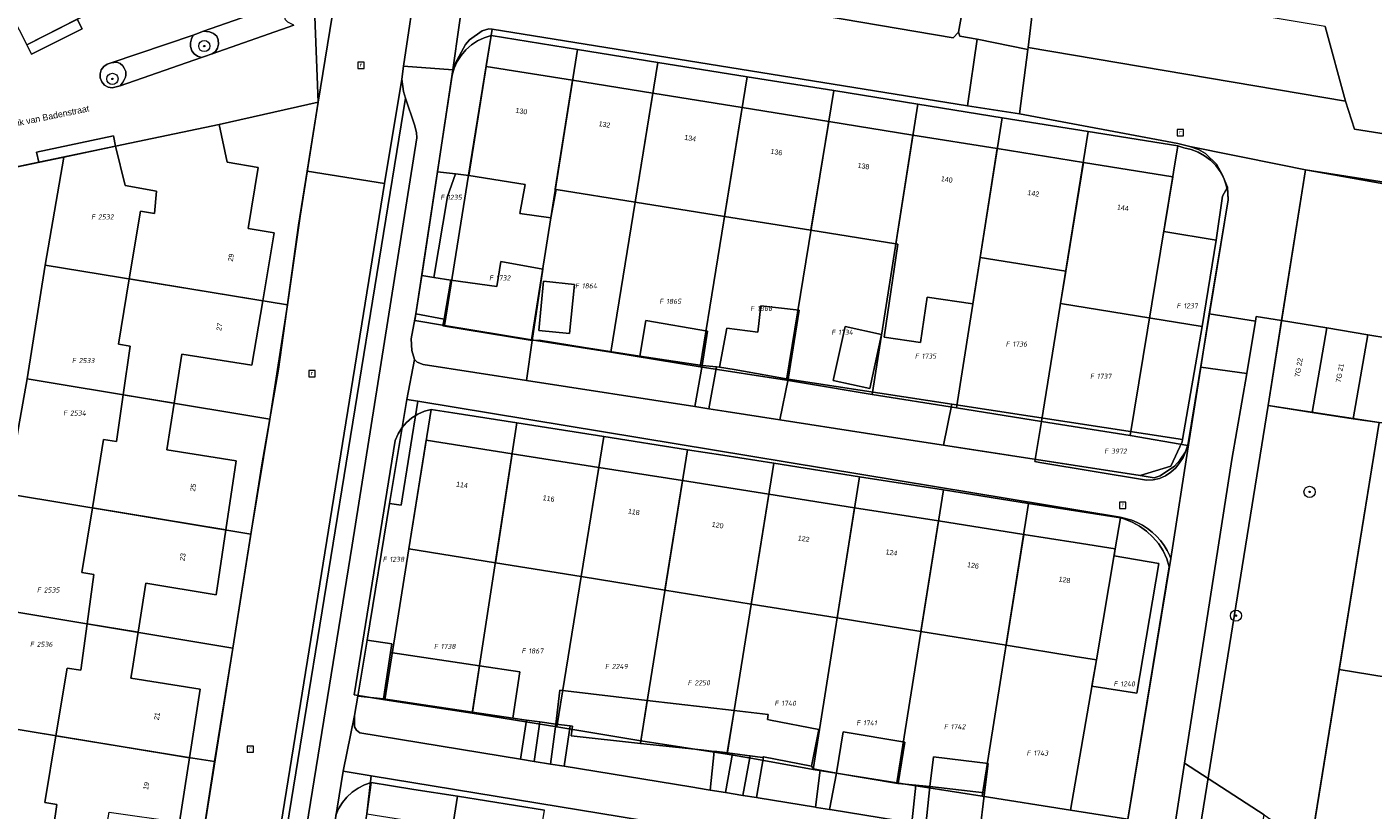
# Model space of a CAD drawing. Header units: metres. Extents: x 207466 to 209466, y 475780 to 477780.
# Tile 32 of 189: x 207925 to 208021, y 476412 to 476468. Entities that reach past the tile are written whole.
import ezdxf
from ezdxf.enums import TextEntityAlignment as Align

# ---------------------------------------------------------------- set-up
doc = ezdxf.new("R2010")
doc.units = ezdxf.units.M
doc.linetypes.add('IE-TERREINAFSCHEIDING-KUNSTMATIG', pattern=[0])
doc.layers.get('0').update_dxf_attribs({"color": 253, "linetype": 'CONTINUOUS'})
for name, color, linetype, lineweight, true_color in [('B-RO-GR-BEPLANTING_CULTUUR_BODEMBEDEKKER-GV', 7, 'CONTINUOUS', 0, 0x6d8a47), ('B-RO-GR-BEPLANTING_CULTUUR_HEESTERS-GV', 7, 'CONTINUOUS', 0, 0x6d8a47), ('B-RO-GR-BOOM-S', 7, 'CONTINUOUS', 0, 0x6d8a47), ('B-RO-GR-GROENVOORZIENING-GV', 7, 'CONTINUOUS', 0, 0x6d8a47), ('B-RO-OG-BEBOUWING-GV', 7, 'CONTINUOUS', 0, 0xa50000)]:
    doc.layers.add(name, color=color, linetype=linetype, lineweight=lineweight, true_color=true_color)
for name, color, linetype, lineweight in [('B-RO-IE-TERREINAFSCHEIDING_KUNSTMATIG_HEKWERK-G', 253, 'IE-TERREINAFSCHEIDING-KUNSTMATIG', 0), ('B-RO-OG-BEBOUWING-T18', 7, 'CONTINUOUS', 0), ('B-RO-OG-TERREIN_CULTUURSCHEIDING-GV', 253, 'CONTINUOUS', 0), ('B-RO-OG-TERREIN_ERF-GV', 253, 'CONTINUOUS', 0), ('B-RO-OG-TOPOGRAFIE-T18', 7, 'CONTINUOUS', 0), ('B-RO-RI-GWA_RIOOLPUT-S', 253, 'CONTINUOUS', 0), ('B-RO-VH-ONVERHARD-GV', 253, 'CONTINUOUS', 0), ('B-RO-VH-VERHARDING_BETONSTRAATSTEEN-GV', 253, 'CONTINUOUS', 0), ('B-RO-VH-VERHARDING_TEGEL-GV', 253, 'CONTINUOUS', 0), ('B-WE-KG-GRENS_PERCEEL-GV', 150, 'CONTINUOUS', 18), ('B-WE-KG-GRENS_PERCEEL-S', 150, 'CONTINUOUS', 25)]:
    doc.layers.add(name, color=color, linetype=linetype, lineweight=lineweight)
doc.styles.add('NLCS-ISO', font='NLCS-ISO.ttf')
doc.styles.add('NLCS-ISO-M200-T18', font='NLCS-ISO.ttf', dxfattribs={"height": 1.8})

# ---------------------------------------------------------------- blocks, each defined once
blk = doc.blocks.new('SRI-PUT_INSPECTIEPUT_RIOOLPUT-SO1')
at = {"color": 0, "linetype": 'ByBlock', "lineweight": -2, "flags": 128}
blk.add_lwpolyline([(-1.125, -1.125), (1.125, -1.125), (1.125, 1.125), (-1.125, 1.125), (-1.125, -1.125)], dxfattribs=at)
at = {"color": 0, "linetype": 'ByBlock', "lineweight": -2, "insert": (0, 0.2828), "char_height": 1.5, "attachment_point": 5, "line_spacing_factor": 0.8, "style": 'NLCS-ISO'}
blk.add_mtext('{\\C0;r}', dxfattribs=at)
blk = doc.blocks.new('SGR-BOOM_01-SO1')
at = {"linetype": 'Continuous'}
h = blk.add_hatch(color=0, dxfattribs=at)
edge = h.paths.add_edge_path()
edge.add_arc((0, 0), 0.25, 0, 360)
at = {"color": 0, "linetype": 'ByBlock', "lineweight": -2}
for radius in [2, 0.25]:
    blk.add_circle((0, 0), radius, dxfattribs=at)
blk = doc.blocks.new('SKG-PERCEELNUMMER-SO')
at = {"style": 'NLCS-ISO', "oblique": 10, "flags": 1}
blk.add_attdef('GEMEENTECODE', text='', height=1.8, dxfattribs=at).set_placement((0, 2.55), align=Align.MIDDLE_CENTER)
at = {"style": 'NLCS-ISO', "oblique": 10}
blk.add_attdef('SECTIE', text='', height=1.8, dxfattribs=at).set_placement((-0.5, 0), align=Align.MIDDLE_RIGHT)
blk.add_attdef('PERCEELNUMMER', text='', height=1.8, dxfattribs=at).set_placement((0.5, 0), align=Align.MIDDLE_LEFT)

msp = doc.modelspace()

# ---------------------------------------------------------------- linework, layer by layer
at = {"layer": 'B-RO-GR-BEPLANTING_CULTUUR_BODEMBEDEKKER-GV', "flags": 128}
for points in [[(207937.613, 476465.963), (207937.816, 476466.033), (207938.374, 476466.22), (207938.608, 476466.385), (207938.757, 476466.635), (207938.826, 476466.909), (207938.804, 476467.241), (207938.691, 476467.481), (207938.463, 476467.676), (207938.167, 476467.803), (207937.738, 476467.857), (207937.194, 476467.635), (207937.013, 476467.574), (207936.885, 476467.293), (207936.816, 476467.007), (207936.815, 476466.756), (207936.906, 476466.447), (207937.076, 476466.218), (207937.316, 476466.057), (207937.613, 476465.963)], [(207931.789, 476463.954), (207931.952, 476464.167), (207932.055, 476464.315), (207932.17, 476464.554), (207932.205, 476464.703), (207932.206, 476464.965), (207932.092, 476465.217), (207931.99, 476465.377), (207931.796, 476465.538), (207931.568, 476465.641), (207931.152, 476465.591), (207930.867, 476465.503), (207930.621, 476465.331), (207930.444, 476465.089), (207930.357, 476464.808), (207930.368, 476464.511), (207930.476, 476464.229), (207930.67, 476464.003), (207930.928, 476463.854), (207931.221, 476463.792), (207931.789, 476463.954)], [(207955.753, 476457.658), (207954.465, 476457.805), (207953.337, 476450.408), (207954.191, 476450.272), (207955.182, 476456.044), (207955.753, 476457.658)], [(207951.039, 476434.134), (207951.865, 476434.026), (207953.065, 476441.427), (207952.258, 476441.56), (207951.039, 476434.134)], [(207960.822, 476418.678), (207959.846, 476418.818), (207956.955, 476419.248), (207950.61, 476420.191), (207948.773, 476420.375), (207948.53, 476419), (207948.535, 476418.188), (207948.669, 476417.953), (207948.906, 476417.759), (207960.384, 476415.887), (207960.822, 476418.678)], [(207962.898, 476418.38), (207961.77, 476418.542), (207961.362, 476415.728), (207962.519, 476415.539), (207962.898, 476418.38)], [(207963.514, 476415.377), (207972.553, 476413.903), (207973.791, 476413.701), (207973.92, 476413.68), (207974.216, 476416.442), (207973.293, 476416.542), (207968.946, 476417.015), (207964.01, 476417.553), (207964.091, 476418.24), (207963.926, 476418.259), (207963.514, 476415.377)], [(207975.028, 476413.5), (207976.265, 476413.298), (207976.776, 476416.131), (207976.576, 476416.157), (207975.53, 476416.291), (207975.028, 476413.5)], [(207977.231, 476413.141), (207977.364, 476413.119), (207981.447, 476412.454), (207981.793, 476415.103), (207981.3, 476415.188), (207981.171, 476415.388), (207977.73, 476416.059), (207977.231, 476413.141)], [(207949.409, 476411.987), (207949.724, 476414.687), (207947.718, 476415.029), (207944.824, 476397.148), (207946.611, 476396.898), (207947.184, 476401.065), (207947.756, 476404.301), (207948.179, 476404.309), (207949.409, 476411.987)], [(207982.457, 476412.289), (207982.634, 476412.26), (207988.331, 476411.331), (207988.609, 476414.038), (207987.347, 476414.16), (207987.345, 476414.147), (207982.945, 476414.879), (207982.457, 476412.289)]]:
    msp.add_lwpolyline(points, dxfattribs=at)
at = {"layer": 'B-RO-GR-BEPLANTING_CULTUUR_HEESTERS-GV', "flags": 128}
for points in [[(207955.753, 476457.658), (207956.688, 476457.551), (207957.93, 476465.33), (207958.369, 476467.982), (207958.116, 476468.023), (207957.655, 476467.883), (207956.745, 476467.219), (207956.467, 476466.891), (207955.728, 476465.531), (207955.562, 476465.078), (207954.465, 476457.805), (207955.753, 476457.658)], [(207952.806, 476444.406), (207953.002, 476444.219), (207953.429, 476444.055), (207960.816, 476442.911), (207961.23, 476445.766), (207954.847, 476446.813), (207954.928, 476447.287), (207952.919, 476447.664), (207952.566, 476445.883), (207952.613, 476445.047), (207952.806, 476444.406)], [(208021.699, 476439.904), (208019.855, 476440.188), (208016.929, 476440.639), (208013.771, 476441.125), (208014.739, 476447.203), (208012.924, 476447.492), (208012.871, 476447.156), (208012.258, 476443.406), (208011.175, 476437.281), (208007.806, 476415.589), (208013.491, 476411.922), (208016.806, 476409.613), (208018.852, 476422.281), (208021.699, 476439.904)]]:
    msp.add_lwpolyline(points, dxfattribs=at)
at = {"layer": 'B-RO-GR-GROENVOORZIENING-GV', "flags": 128}
for points in [[(207928.731, 476468.695), (207925.13, 476466.877), (207925.468, 476466.207), (207929.069, 476468.025), (207928.731, 476468.695)], [(207931.462, 476459.641), (207931.308, 476460.375), (207925.822, 476459.222), (207925.977, 476458.488), (207931.462, 476459.641)]]:
    msp.add_lwpolyline(points, dxfattribs=at)
at = {"layer": 'B-RO-IE-TERREINAFSCHEIDING_KUNSTMATIG_HEKWERK-G', "flags": 128}
for points in [[(207955.753, 476457.658), (207955.182, 476456.044), (207954.191, 476450.272)], [(207985.024, 476439.163), (208004.634, 476436.126), (208006.825, 476436.791), (208007.637, 476438.545), (208007.666, 476438.714)], [(207951.039, 476434.134), (207949.435, 476424.368)]]:
    msp.add_lwpolyline(points, dxfattribs=at)
at = {"layer": 'B-RO-OG-BEBOUWING-GV', "flags": 128}
for points in [[(207964.098, 476464.34), (207957.93, 476465.33), (207956.688, 476457.551), (207960.72, 476456.905), (207960.328, 476454.828), (207962.554, 476454.523), (207962.928, 476456.551), (207962.867, 476456.561), (207964.098, 476464.34)], [(207969.836, 476463.419), (207964.098, 476464.34), (207962.867, 476456.561), (207962.928, 476456.551), (207968.578, 476455.646), (207969.836, 476463.419)], [(207976.226, 476462.393), (207969.836, 476463.419), (207968.578, 476455.646), (207974.958, 476454.624), (207976.226, 476462.393)], [(207982.398, 476461.402), (207976.226, 476462.393), (207974.958, 476454.624), (207981.131, 476453.636), (207982.398, 476461.402)], [(207938.872, 476461.18), (207931.462, 476459.641), (207932.156, 476456.828), (207934.394, 476456.422), (207934.247, 476454.836), (207933.235, 476455), (207932.445, 476450.165), (207941.978, 476448.597), (207942.793, 476453.454), (207940.927, 476453.756), (207941.659, 476458.115), (207939.43, 476458.489), (207938.872, 476461.18)], [(207988.414, 476460.436), (207982.398, 476461.402), (207981.131, 476453.636), (207987.187, 476452.666), (207988.414, 476460.436)], [(207994.438, 476459.469), (207988.414, 476460.436), (207987.187, 476452.666), (207987.331, 476452.643), (207986.347, 476446.008), (207988.95, 476445.617), (207989.417, 476448.852), (207992.696, 476448.382), (207993.217, 476451.7), (207994.438, 476459.469)], [(208000.582, 476458.482), (207994.438, 476459.469), (207993.217, 476451.7), (207999.326, 476450.722), (208000.582, 476458.482)], [(208010.076, 476452.941), (208006.336, 476453.552), (208006.973, 476457.456), (208000.582, 476458.482), (207999.326, 476450.722), (207998.952, 476448.414), (208009.068, 476446.763), (208010.076, 476452.941)], [(207955.406, 476450.078), (207954.928, 476447.287), (207954.847, 476446.813), (207961.23, 476445.766), (207961.97, 476450.867), (207958.987, 476451.398), (207958.695, 476449.625), (207955.406, 476450.078)], [(207941.978, 476448.597), (207932.445, 476450.165), (207931.684, 476445.508), (207932.515, 476445.376), (207932.017, 476441.894), (207935.643, 476441.291), (207936.197, 476444.793), (207941.207, 476444), (207941.978, 476448.597)], [(207963.882, 476446.275), (207964.231, 476449.775), (207962.039, 476449.994), (207961.69, 476446.494), (207963.882, 476446.275)], [(207974.595, 476443.875), (207975.646, 476443.687), (207979.495, 476443), (207980.278, 476447.922), (207977.549, 476448.234), (207977.341, 476446.367), (207975.117, 476446.641), (207974.595, 476443.875)], [(207968.914, 476444.648), (207973.364, 476443.984), (207973.734, 476446.445), (207969.325, 476447.188), (207968.914, 476444.648)], [(208017.974, 476446.663), (208014.739, 476447.203), (208013.771, 476441.125), (208016.929, 476440.639), (208017.974, 476446.663)], [(207982.72, 476442.921), (207985.326, 476442.351), (207986.169, 476446.206), (207983.563, 476446.776), (207982.72, 476442.921)], [(208020.894, 476446.176), (208017.974, 476446.663), (208016.929, 476440.639), (208019.855, 476440.188), (208020.894, 476446.176)], [(208023.813, 476445.689), (208020.894, 476446.176), (208019.855, 476440.188), (208021.699, 476439.904), (208022.803, 476439.864), (208023.813, 476445.689)], [(207935.119, 476437.976), (207935.643, 476441.291), (207932.017, 476441.894), (207931.54, 476438.552), (207930.598, 476438.703), (207929.811, 476433.82), (207939.334, 476432.251), (207940.072, 476437.18), (207935.119, 476437.976)], [(208030.506, 476430.485), (208031.248, 476435.075), (208031.647, 476437.544), (208031.787, 476438.413), (208031.669, 476438.432), (208028.648, 476438.92), (208025.726, 476439.392), (208022.803, 476439.864), (208021.699, 476439.904), (208018.852, 476422.281), (208028.919, 476420.654), (208029.388, 476423.56), (208030.131, 476428.162), (208030.506, 476430.485)], [(207959.79, 476437.684), (207953.655, 476438.651), (207952.399, 476430.902), (207958.593, 476429.902), (207959.79, 476437.684)], [(207965.986, 476436.708), (207959.79, 476437.684), (207958.593, 476429.902), (207964.723, 476428.913), (207965.986, 476436.708)], [(207971.959, 476435.767), (207965.986, 476436.708), (207964.723, 476428.913), (207970.703, 476427.947), (207971.959, 476435.767)], [(207978.122, 476434.796), (207971.959, 476435.767), (207970.703, 476427.947), (207976.86, 476426.953), (207978.122, 476434.796)], [(207984.246, 476433.83), (207978.122, 476434.796), (207976.86, 476426.953), (207982.998, 476425.963), (207984.246, 476433.83)], [(207939.334, 476432.251), (207929.811, 476433.82), (207929.067, 476429.203), (207929.916, 476429.062), (207929.434, 476425.551), (207933.079, 476424.944), (207933.628, 476428.443), (207938.639, 476427.609), (207939.334, 476432.251)], [(207990.24, 476432.886), (207984.246, 476433.83), (207982.998, 476425.963), (207988.984, 476424.996), (207990.24, 476432.886)], [(207996.324, 476431.927), (207990.24, 476432.886), (207988.984, 476424.996), (207995.068, 476424.014), (207996.324, 476431.927)], [(208002.772, 476430.388), (208002.857, 476430.891), (208000, 476431.348), (207996.324, 476431.927), (207995.068, 476424.014), (208000, 476423.218), (208001.513, 476422.977), (208001.194, 476421.096), (208004.412, 476420.598), (208005.982, 476429.843), (208002.772, 476430.388)], [(207932.561, 476421.664), (207932.649, 476422.203), (207933.079, 476424.944), (207929.434, 476425.551), (207928.978, 476422.236), (207928.009, 476422.391), (207927.204, 476417.558), (207931.734, 476416.808), (207936.745, 476415.987), (207937.498, 476420.875), (207932.561, 476421.664)], [(207957.463, 476422.548), (207951.101, 476423.494), (207950.61, 476420.191), (207956.955, 476419.248), (207957.463, 476422.548)], [(207957.463, 476422.548), (207956.955, 476419.248), (207959.846, 476418.818), (207960.337, 476422.121), (207957.463, 476422.548)], [(208027.662, 476412.874), (208028.363, 476417.216), (208028.919, 476420.654), (208018.852, 476422.281), (208016.806, 476409.613), (208016.005, 476404.657), (208026.072, 476403.031), (208026.545, 476405.96), (208027.26, 476410.39), (208027.662, 476412.874)], [(207969.438, 476420.08), (207963.185, 476420.815), (207962.898, 476418.38), (207963.926, 476418.259), (207964.091, 476418.24), (207964.01, 476417.553), (207968.946, 476417.015), (207969.438, 476420.08)], [(207973.293, 476416.542), (207974.216, 476416.442), (207974.401, 476416.422), (207975.009, 476416.356), (207975.152, 476416.34), (207975.636, 476419.351), (207969.438, 476420.08), (207968.946, 476417.015), (207973.293, 476416.542)], [(207975.152, 476416.34), (207975.53, 476416.291), (207976.576, 476416.157), (207976.776, 476416.131), (207977.677, 476416.016), (207977.73, 476416.059), (207981.171, 476415.388), (207981.68, 476417.996), (207978.239, 476418.667), (207978.034, 476418.707), (207978.076, 476419.064), (207975.636, 476419.351), (207975.152, 476416.34)], [(207936.745, 476415.987), (207931.734, 476416.808), (207927.204, 476417.558), (207926.409, 476412.781), (207927.274, 476412.655), (207926.799, 476409.367), (207930.428, 476408.875), (207931.015, 476412.112), (207936.036, 476411.383), (207936.745, 476415.987)], [(207983.437, 476417.836), (207982.949, 476414.905), (207982.945, 476414.879), (207987.345, 476414.147), (207987.347, 476414.16), (207987.837, 476417.103), (207983.437, 476417.836)], [(207993.774, 476415.582), (207992.026, 476415.79), (207989.869, 476416.047), (207989.618, 476413.941), (207993.524, 476413.476), (207993.774, 476415.582)]]:
    msp.add_lwpolyline(points, dxfattribs=at)
at = {"layer": 'B-RO-OG-TERREIN_CULTUURSCHEIDING-GV', "flags": 128}
for points in [[(207992.43, 476471.992), (207991.669, 476467.766), (207991.755, 476467.484), (207993.006, 476467.281), (207996.613, 476466.547), (207996.63, 476466.682), (207997.176, 476471.109)], [(208017.861, 476468.172), (208019.31, 476462.857), (208019.95, 476460.852), (208031.554, 476459.031)], [(208013.491, 476411.922), (208007.806, 476415.589), (208005.44, 476400.359), (208004.823, 476396.586), (208004.022, 476391.227), (208000.063, 476366.766), (207999.248, 476361.969), (208005.332, 476363.365), (208013.491, 476411.922)], [(207989.33, 476411.168), (207993.176, 476410.541), (207993.524, 476413.476), (207989.618, 476413.941), (207989.33, 476411.168)]]:
    msp.add_lwpolyline(points, dxfattribs=at)
at = {"layer": 'B-RO-OG-TERREIN_ERF-GV', "flags": 128}
for points in [[(207925.13, 476466.877), (207928.731, 476468.695)], [(207996.022, 476461.938), (207992.313, 476462.523), (207958.369, 476467.982), (207957.93, 476465.33), (207964.098, 476464.34), (207969.836, 476463.419), (207976.226, 476462.393), (207982.398, 476461.402), (207988.414, 476460.436), (207994.438, 476459.469), (208000.582, 476458.482), (208006.973, 476457.456), (208006.336, 476453.552), (208010.076, 476452.941), (208010.523, 476456.065), (208010.869, 476456.703), (208010.528, 476457.563), (208010.083, 476458.344), (208009.296, 476459.117), (208008.806, 476459.406), (208008.176, 476459.625), (208007.33, 476459.82), (207996.022, 476461.938)], [(207945.139, 476457.852), (207945.932, 476462.789), (207938.872, 476461.18), (207939.43, 476458.489), (207941.659, 476458.115), (207940.927, 476453.756), (207942.793, 476453.454), (207941.978, 476448.597), (207941.207, 476444), (207936.197, 476444.793), (207935.643, 476441.291), (207935.119, 476437.976), (207940.072, 476437.18), (207939.334, 476432.251), (207938.639, 476427.609), (207933.628, 476428.443), (207933.079, 476424.944), (207932.649, 476422.203), (207932.561, 476421.664), (207937.498, 476420.875), (207936.745, 476415.987), (207936.036, 476411.383)], [(207919.763, 476410.358), (207926.799, 476409.367), (207927.274, 476412.655), (207926.409, 476412.781), (207927.204, 476417.558), (207928.009, 476422.391), (207928.978, 476422.236), (207929.434, 476425.551), (207929.916, 476429.062), (207929.067, 476429.203), (207929.811, 476433.82), (207930.598, 476438.703), (207931.54, 476438.552), (207932.017, 476441.894), (207932.515, 476445.376), (207931.684, 476445.508), (207932.445, 476450.165), (207933.235, 476455), (207934.247, 476454.836), (207934.394, 476456.422), (207932.156, 476456.828), (207931.462, 476459.641), (207925.977, 476458.488), (207919.859, 476457.203)], [(207937.316, 476407.869), (207941.918, 476436.898), (207943.108, 476443.711), (207944.537, 476453.992), (207945.139, 476457.852)], [(207954.191, 476450.272), (207955.406, 476450.078), (207958.695, 476449.625), (207958.987, 476451.398), (207961.97, 476450.867), (207961.23, 476445.766), (207961.719, 476445.781), (207964.923, 476445.272), (207968.914, 476444.648), (207969.325, 476447.188), (207973.734, 476446.445), (207973.364, 476443.984), (207974.39, 476443.893), (207974.595, 476443.875), (207975.117, 476446.641), (207977.341, 476446.367), (207977.549, 476448.234), (207980.278, 476447.922), (207979.495, 476443), (207991.195, 476441.22), (208007.666, 476438.714), (208009.068, 476446.763), (207998.952, 476448.414), (207999.326, 476450.722), (207993.217, 476451.7), (207992.696, 476448.382), (207989.417, 476448.852), (207988.95, 476445.617), (207986.347, 476446.008), (207987.331, 476452.643), (207987.187, 476452.666), (207981.131, 476453.636), (207974.958, 476454.624), (207968.578, 476455.646), (207962.928, 476456.551), (207962.554, 476454.523), (207960.328, 476454.828), (207960.72, 476456.905), (207956.688, 476457.551), (207955.753, 476457.658), (207955.182, 476456.044), (207954.191, 476450.272)], [(208031.027, 476455.672), (208016.452, 476457.959), (208014.739, 476447.203), (208017.974, 476446.663), (208020.894, 476446.176), (208023.813, 476445.689)], [(207963.882, 476446.275), (207961.69, 476446.494), (207962.039, 476449.994), (207964.231, 476449.775), (207963.882, 476446.275)], [(207982.72, 476442.921), (207983.563, 476446.776), (207986.169, 476446.206), (207985.326, 476442.351), (207982.72, 476442.921)], [(208003.822, 476411.998), (208006.83, 476430.219), (208006.754, 476430.401), (208006.566, 476430.782), (208006.344, 476431.144), (208006.091, 476431.486), (208005.808, 476431.803), (208005.499, 476432.094), (208005.164, 476432.355), (208004.808, 476432.586), (208004.432, 476432.785), (208004.04, 476432.948), (208003.221, 476433.168), (207953.065, 476441.427), (207951.865, 476434.026), (207951.039, 476434.134), (207949.435, 476424.368), (207951.207, 476424.125)], [(207958.593, 476429.902), (207952.399, 476430.902), (207953.655, 476438.651), (207959.79, 476437.684), (207965.986, 476436.708), (207971.959, 476435.767), (207978.122, 476434.796), (207984.246, 476433.83), (207990.24, 476432.886), (207996.324, 476431.927), (208000, 476431.348), (208002.857, 476430.891), (208002.772, 476430.388), (208005.982, 476429.843), (208004.412, 476420.598), (208001.194, 476421.096), (208001.513, 476422.977), (208000, 476423.218), (207995.068, 476424.014), (207988.984, 476424.996), (207982.998, 476425.963), (207976.86, 476426.953), (207970.703, 476427.947), (207964.723, 476428.913), (207958.593, 476429.902)], [(207951.207, 476424.125), (207951.101, 476423.494), (207957.463, 476422.548), (207960.337, 476422.121), (207959.846, 476418.818), (207960.822, 476418.678), (207961.77, 476418.542), (207962.898, 476418.38), (207963.185, 476420.815), (207969.438, 476420.08), (207975.636, 476419.351), (207978.076, 476419.064), (207978.034, 476418.707), (207978.239, 476418.667), (207981.68, 476417.996), (207981.171, 476415.388), (207981.3, 476415.188), (207981.793, 476415.103), (207982.945, 476414.879), (207982.949, 476414.905), (207983.437, 476417.836), (207987.837, 476417.103), (207987.347, 476414.16), (207988.609, 476414.038), (207989.618, 476413.941), (207989.869, 476416.047), (207992.026, 476415.79), (207993.774, 476415.582), (207993.524, 476413.476), (207993.176, 476410.541)], [(207949.724, 476414.687), (207949.409, 476411.987), (207955.541, 476411.013), (207961.733, 476410.029), (207967.782, 476409.068), (207973.857, 476408.102), (207980.01, 476407.124), (207986.028, 476406.168), (207992.06, 476405.21), (207998.427, 476404.198), (207998.78, 476406.665), (207949.724, 476414.687)]]:
    msp.add_lwpolyline(points, dxfattribs=at)
at = {"layer": 'B-RO-VH-ONVERHARD-GV', "flags": 128}
for points in [[(207960.816, 476442.911), (207972.846, 476441.049), (207973.364, 476443.984), (207968.914, 476444.648), (207964.923, 476445.272), (207961.719, 476445.781), (207961.23, 476445.766), (207960.816, 476442.911)], [(207972.846, 476441.049), (207973.844, 476440.894), (207974.39, 476443.893), (207973.364, 476443.984), (207972.846, 476441.049)], [(207973.844, 476440.894), (207975.062, 476440.705), (207978.911, 476440.109), (207979.495, 476443), (207975.646, 476443.687), (207974.595, 476443.875), (207974.39, 476443.893), (207973.844, 476440.894)], [(207991.195, 476441.22), (207979.495, 476443), (207978.911, 476440.109), (207985.024, 476439.163), (207990.605, 476438.299), (207991.195, 476441.22)], [(208007.666, 476438.714), (207991.195, 476441.22), (207990.605, 476438.299), (208004.634, 476436.126), (208006.825, 476436.791), (208007.637, 476438.545), (208007.666, 476438.714)], [(207950.61, 476420.191), (207951.101, 476423.494), (207951.207, 476424.125), (207949.435, 476424.368), (207948.773, 476420.375), (207950.61, 476420.191)], [(207961.77, 476418.542), (207960.822, 476418.678), (207960.384, 476415.887), (207961.362, 476415.728), (207961.77, 476418.542)], [(207963.926, 476418.259), (207962.898, 476418.38), (207962.519, 476415.539), (207963.514, 476415.377), (207963.926, 476418.259)], [(207973.92, 476413.68), (207975.028, 476413.5), (207975.53, 476416.291), (207975.152, 476416.34), (207975.009, 476416.356), (207974.401, 476416.422), (207974.216, 476416.442), (207973.92, 476413.68)], [(207976.265, 476413.298), (207977.231, 476413.141), (207977.73, 476416.059), (207977.677, 476416.016), (207976.776, 476416.131), (207976.265, 476413.298)], [(207981.447, 476412.454), (207981.524, 476412.441), (207982.457, 476412.289), (207982.945, 476414.879), (207981.793, 476415.103), (207981.447, 476412.454)], [(207989.618, 476413.941), (207988.609, 476414.038), (207988.331, 476411.331), (207989.33, 476411.168), (207989.618, 476413.941)]]:
    msp.add_lwpolyline(points, dxfattribs=at)
at = {"layer": 'B-RO-VH-VERHARDING_BETONSTRAATSTEEN-GV', "flags": 128}
for points in [[(207953.006, 476471.89), (207953.959, 476478.343), (207948.621, 476479.274), (207948.534, 476478.776), (207948.449, 476478.289), (207945.932, 476462.789), (207945.139, 476457.852), (207950.665, 476456.964), (207951.902, 476464.419), (207952.041, 476465.358), (207953.006, 476471.89)], [(207919.859, 476457.203), (207925.977, 476458.488), (207925.822, 476459.222), (207931.308, 476460.375), (207931.462, 476459.641), (207938.872, 476461.18), (207945.932, 476462.789), (207948.449, 476478.289)], [(207948.449, 476478.289), (207945.385, 476476.825), (207938.342, 476473.459), (207938.665, 476472.783), (207933.912, 476470.511), (207933.589, 476471.188), (207928.731, 476468.695), (207929.069, 476468.025), (207925.468, 476466.207), (207925.13, 476466.877)], [(207992.134, 476472.297), (207991.74, 476472.363), (207971.739, 476475.687), (207968.832, 476471.201), (207991.293, 476467.368), (207991.669, 476467.766), (207992.43, 476471.992), (207992.401, 476472.117), (207992.134, 476472.297)], [(207999.846, 476471.21), (207997.801, 476471.555), (207997.578, 476471.539), (207997.383, 476471.414), (207997.176, 476471.109), (207996.63, 476466.682), (208019.31, 476462.857), (208017.861, 476468.172), (207999.846, 476471.21)], [(207937.013, 476467.574), (207937.194, 476467.635), (207937.738, 476467.857), (207943.699, 476469.92)], [(207944.207, 476468.276), (207943.96, 476468.39), (207943.766, 476468.482), (207943.596, 476468.665), (207943.528, 476468.905), (207943.517, 476469.191), (207943.541, 476469.465), (207943.699, 476469.92), (207937.738, 476467.857), (207938.167, 476467.803), (207938.463, 476467.676), (207938.691, 476467.481), (207938.804, 476467.241), (207938.826, 476466.909), (207938.757, 476466.635), (207938.608, 476466.385), (207938.374, 476466.22), (207944.207, 476468.276)], [(207944.207, 476468.276), (207938.374, 476466.22), (207937.816, 476466.033), (207937.613, 476465.963), (207931.789, 476463.954), (207931.221, 476463.792), (207930.928, 476463.854), (207930.67, 476464.003), (207930.476, 476464.229), (207930.368, 476464.511), (207930.357, 476464.808), (207930.444, 476465.089), (207930.621, 476465.331), (207930.867, 476465.503), (207931.152, 476465.591), (207937.013, 476467.574)], [(207937.613, 476465.963), (207937.316, 476466.057), (207937.076, 476466.218), (207936.906, 476466.447), (207936.815, 476466.756), (207936.816, 476467.007), (207936.885, 476467.293), (207937.013, 476467.574), (207931.152, 476465.591), (207931.568, 476465.641), (207931.796, 476465.538), (207931.99, 476465.377), (207932.092, 476465.217), (207932.206, 476464.965), (207932.205, 476464.703), (207932.17, 476464.554), (207932.055, 476464.315), (207931.952, 476464.167), (207931.789, 476463.954), (207937.613, 476465.963)], [(207996.613, 476466.547), (207993.006, 476467.281), (207992.313, 476462.523), (207996.022, 476461.938), (207996.613, 476466.547)], [(207952.178, 476463.068), (207952.021, 476463.539), (207951.902, 476464.419), (207950.665, 476456.964), (207940.417, 476393.498), (207940.606, 476393.633), (207940.877, 476393.685), (207952.178, 476463.068)], [(207948.354, 476431.156), (207952.972, 476460.234), (207952.954, 476460.625), (207952.81, 476461.172), (207952.178, 476463.068), (207940.877, 476393.685), (207940.927, 476393.695), (207942.271, 476393.555), (207948.354, 476431.156)], [(207950.665, 476456.964), (207945.139, 476457.852), (207944.537, 476453.992), (207943.108, 476443.711), (207941.918, 476436.898), (207937.316, 476407.869), (207937.183, 476407.057), (207935.028, 476393.879), (207940.262, 476393.024), (207940.417, 476393.498), (207950.665, 476456.964)], [(208012.871, 476447.156), (208009.558, 476447.68), (208008.973, 476443.859), (208012.258, 476443.406), (208012.871, 476447.156)]]:
    msp.add_lwpolyline(points, dxfattribs=at)
at = {"layer": 'B-RO-VH-VERHARDING_TEGEL-GV', "flags": 128}
for points in [[(207956.459, 476471.492), (207953.006, 476471.89), (207952.041, 476465.358), (207955.562, 476465.078), (207956.459, 476471.492)], [(207956.459, 476471.492), (207955.562, 476465.078), (207955.728, 476465.531), (207956.467, 476466.891), (207956.745, 476467.219), (207957.655, 476467.883), (207958.116, 476468.023), (207958.369, 476467.982), (207992.313, 476462.523), (207993.006, 476467.281), (207991.755, 476467.484), (207991.669, 476467.766), (207991.293, 476467.368), (207968.832, 476471.201)], [(208031.554, 476459.031), (208019.95, 476460.852), (208019.31, 476462.857), (207996.63, 476466.682), (207996.613, 476466.547), (207996.022, 476461.938), (208007.33, 476459.82), (208008.176, 476459.625), (208014.686, 476458.314), (208016.452, 476457.959), (208031.027, 476455.672), (208034.958, 476454.647), (208038.547, 476453.711), (208046.187, 476450.477), (208047.443, 476449.797), (208049.065, 476452.797), (208044.863, 476454.891), (208041.873, 476456.188), (208034.77, 476458.516), (208031.554, 476459.031)], [(207944.824, 476397.148), (207947.718, 476415.029), (207948.53, 476419), (207948.773, 476420.375), (207949.435, 476424.368), (207951.039, 476434.134), (207952.258, 476441.56), (207952.806, 476444.406), (207952.613, 476445.047), (207952.566, 476445.883), (207952.919, 476447.664), (207953.337, 476450.408), (207954.465, 476457.805), (207955.562, 476465.078), (207952.041, 476465.358), (207951.902, 476464.419), (207952.021, 476463.539), (207952.178, 476463.068), (207952.81, 476461.172), (207952.954, 476460.625), (207952.972, 476460.234), (207948.354, 476431.156), (207942.271, 476393.555)], [(208016.452, 476457.959), (208014.686, 476458.314), (208008.176, 476459.625), (208008.806, 476459.406), (208009.296, 476459.117), (208010.083, 476458.344), (208010.528, 476457.563), (208010.869, 476456.703), (208010.93, 476455.805), (208009.558, 476447.68), (208012.871, 476447.156), (208012.924, 476447.492), (208014.739, 476447.203), (208016.452, 476457.959)], [(208010.869, 476456.703), (208010.523, 476456.065), (208010.076, 476452.941), (208009.068, 476446.763), (208007.666, 476438.714), (208007.637, 476438.545), (208006.825, 476436.791), (208004.634, 476436.126), (208005.651, 476435.969), (208006.069, 476436.109), (208007.085, 476436.789), (208007.467, 476437.219), (208007.875, 476437.82), (208008.144, 476438.641), (208008.973, 476443.859), (208009.558, 476447.68), (208010.93, 476455.805), (208010.869, 476456.703)], [(207955.406, 476450.078), (207954.191, 476450.272), (207953.337, 476450.408), (207952.919, 476447.664), (207954.928, 476447.287), (207955.406, 476450.078)], [(207953.065, 476441.427), (208003.221, 476433.168), (208004.04, 476432.948), (208004.432, 476432.785), (208004.808, 476432.586), (208005.164, 476432.355), (208005.499, 476432.094), (208005.808, 476431.803), (208006.091, 476431.486), (208006.344, 476431.144), (208006.566, 476430.782), (208006.754, 476430.401), (208006.83, 476430.219), (208008.144, 476438.641), (208007.875, 476437.82), (208007.467, 476437.219), (208007.085, 476436.789), (208006.069, 476436.109), (208005.651, 476435.969), (208004.634, 476436.126), (207990.605, 476438.299), (207985.024, 476439.163), (207978.911, 476440.109), (207975.062, 476440.705), (207973.844, 476440.894), (207972.846, 476441.049), (207960.816, 476442.911), (207953.429, 476444.055), (207953.002, 476444.219), (207952.806, 476444.406), (207952.258, 476441.56), (207953.065, 476441.427)], [(208012.258, 476443.406), (208008.973, 476443.859), (208008.144, 476438.641), (208006.83, 476430.219), (208003.822, 476411.998), (208003.705, 476411.289), (208003.617, 476410.78), (208002.244, 476402.835), (208002.196, 476402.55), (208001.942, 476400.961), (208005.44, 476400.359), (208007.806, 476415.589), (208011.175, 476437.281), (208012.258, 476443.406)], [(207988.331, 476411.331), (207982.634, 476412.26), (207982.457, 476412.289), (207981.524, 476412.441), (207981.447, 476412.454), (207977.364, 476413.119), (207977.231, 476413.141), (207976.265, 476413.298), (207975.028, 476413.5), (207973.92, 476413.68), (207973.791, 476413.701), (207972.553, 476413.903), (207963.514, 476415.377), (207962.519, 476415.539), (207961.362, 476415.728), (207960.384, 476415.887), (207948.906, 476417.759), (207948.669, 476417.953), (207948.535, 476418.188), (207948.53, 476419), (207947.718, 476415.029), (207949.724, 476414.687)], [(207949.724, 476414.687), (207998.78, 476406.665)]]:
    msp.add_lwpolyline(points, dxfattribs=at)
at = {"layer": 'B-WE-KG-GRENS_PERCEEL-GV'}
for points in [[(207918.074, 476506.517), (207926.253, 476506.171), (207934.408, 476505.799), (207939.205, 476505.582), (207945.479, 476505.299), (207950.563, 476505.07), (207947.925, 476487.672), (207950.025, 476487.527), (207949.26, 476483.032), (207948.534, 476478.776), (207944.284, 476479.047), (207945.385, 476476.825), (207945.932, 476462.789), (207944.638, 476454.642), (207943.747, 476448.306), (207942.487, 476440.153), (207941.134, 476431.955), (207940.372, 476427.143), (207939.844, 476423.818), (207938.543, 476415.718), (207937.316, 476407.869), (207930.428, 476408.875), (207919.764, 476410.358)], [(207919.859, 476457.203), (207927.774, 476458.866), (207931.462, 476459.641), (207938.872, 476461.18), (207945.932, 476462.789), (207945.385, 476476.825), (207933.589, 476471.188), (207925.13, 476466.877)], [(207924.533, 476439.559), (207925.141, 476443.037), (207926.447, 476451.151), (207927.774, 476458.866), (207919.859, 476457.203)], [(207947.193, 476411.878), (207947.397, 476412.348), (207947.664, 476412.784), (207947.988, 476413.18), (207948.365, 476413.528), (207948.785, 476413.82), (207949.242, 476414.051), (207949.726, 476414.217), (207951.176, 476413.985), (207952.779, 476413.73), (207955.893, 476413.235), (207962.089, 476412.251)]]:
    msp.add_lwpolyline(points, dxfattribs=at)
for points in [[(207925.13, 476466.877), (207933.589, 476471.188), (207945.385, 476476.825), (207944.284, 476479.047), (207938.134, 476479.346), (207928.425, 476479.791), (207916.761, 476480.267), (207915.368, 476478.791), (207918.568, 476475.918), (207922.343, 476472.289)], [(207954.968, 476446.828), (207952.831, 476447.204), (207955.502, 476464.707), (207955.65, 476465.207), (207955.867, 476465.682), (207956.148, 476466.122), (207956.487, 476466.518), (207956.878, 476466.864), (207957.313, 476467.151), (207957.784, 476467.376), (207958.282, 476467.532), (207964.446, 476466.542), (207970.192, 476465.62), (207976.585, 476464.594), (207982.757, 476463.603), (207988.762, 476462.639), (207994.784, 476461.672), (208000.938, 476460.684), (208007.335, 476459.657), (208007.765, 476459.52), (208008.284, 476459.404), (208008.781, 476459.214), (208009.246, 476458.956), (208009.67, 476458.634), (208010.043, 476458.255), (208010.358, 476457.826), (208010.609, 476457.357), (208010.79, 476456.857), (208010.898, 476456.336), (208010.93, 476455.805), (208008.043, 476438.263), (208007.875, 476437.82), (208007.782, 476437.593), (208007.707, 476437.415), (208007.461, 476437.04), (208007.177, 476436.673), (208006.835, 476436.359), (208006.444, 476436.109), (208006.017, 476435.928), (208005.565, 476435.822), (208005.102, 476435.794), (207997.465, 476437.071), (207997.128, 476437.127), (207997.59, 476439.988), (207991.529, 476440.953), (207985.49, 476441.914), (207980.524, 476442.745), (207979.388, 476442.946), (207973.207, 476443.896), (207966.845, 476444.936), (207961.167, 476445.816)], [(207955.502, 476464.707), (207952.831, 476447.204), (207954.968, 476446.828), (207956.675, 476457.563), (207957.93, 476465.365), (207958.282, 476467.532), (207957.784, 476467.376), (207957.313, 476467.151), (207956.878, 476466.864), (207956.487, 476466.518), (207956.148, 476466.122), (207955.867, 476465.682), (207955.65, 476465.207)], [(207954.968, 476446.828), (207961.167, 476445.816), (207964.446, 476466.542), (207958.282, 476467.532), (207957.93, 476465.365), (207956.675, 476457.563)], [(207961.167, 476445.816), (207966.845, 476444.936), (207970.192, 476465.62), (207964.446, 476466.542)], [(207966.845, 476444.936), (207973.207, 476443.896), (207976.585, 476464.594), (207970.192, 476465.62)], [(207973.207, 476443.896), (207979.388, 476442.946), (207982.757, 476463.603), (207976.585, 476464.594)], [(207982.757, 476463.603), (207979.388, 476442.946), (207980.524, 476442.745), (207985.49, 476441.914), (207988.762, 476462.639)], [(207927.774, 476458.866), (207926.447, 476451.151), (207943.747, 476448.306), (207944.638, 476454.642), (207945.932, 476462.789), (207938.872, 476461.18), (207931.462, 476459.641)], [(207985.49, 476441.914), (207991.529, 476440.953), (207994.784, 476461.672), (207988.762, 476462.639)], [(207991.529, 476440.953), (207997.59, 476439.988), (208000.938, 476460.684), (207994.784, 476461.672)], [(208000.938, 476460.684), (207997.59, 476439.988), (208003.933, 476438.978), (208007.335, 476459.657)], [(208007.765, 476459.52), (208007.335, 476459.657), (208003.933, 476438.978), (208008.043, 476438.263), (208010.93, 476455.805), (208010.898, 476456.336), (208010.79, 476456.857), (208010.609, 476457.357), (208010.358, 476457.826), (208010.043, 476458.255), (208009.67, 476458.634), (208009.246, 476458.956), (208008.781, 476459.214), (208008.284, 476459.404)], [(207998.034, 476343.508), (207998.644, 476347.086), (207999.585, 476353.117), (208013.771, 476441.125), (208016.452, 476457.959), (208034.958, 476454.647), (208038.257, 476442.813), (208030.141, 476392.157), (208021.832, 476339.424)], [(207999.585, 476353.117), (207998.644, 476347.086), (207998.034, 476343.508), (208021.832, 476339.424), (208030.141, 476392.157), (208038.257, 476442.813), (208034.958, 476454.647), (208016.452, 476457.959), (208013.771, 476441.125), (208021.7, 476439.924), (208007.465, 476351.787)], [(207942.487, 476440.153), (207943.747, 476448.306), (207926.447, 476451.151), (207925.141, 476443.037)], [(207941.134, 476431.955), (207942.487, 476440.153), (207925.141, 476443.037), (207924.533, 476439.559), (207923.753, 476434.818)], [(207950.689, 476420.123), (207948.513, 476420.486), (207951.446, 476438.63), (207951.648, 476439.095), (207951.918, 476439.525), (207952.247, 476439.91), (207952.631, 476440.242), (207953.059, 476440.513), (207953.523, 476440.718), (207954.012, 476440.852), (207955.553, 476440.61), (207960.129, 476439.89), (207966.343, 476438.912), (207972.314, 476437.973), (207974.83, 476437.577), (207978.477, 476437.004), (207984.597, 476436.041), (207990.592, 476435.098), (207996.675, 476434.141), (208003.234, 476433.109), (208003.484, 476433.033), (208004.059, 476432.813), (208004.601, 476432.521), (208005.102, 476432.162), (208005.552, 476431.742), (208005.945, 476431.268), (208006.275, 476430.747), (208006.535, 476430.189), (208006.721, 476429.602), (208003.75, 476411.604), (207999.667, 476412.255), (207993.359, 476413.247), (207987.266, 476414.205), (207981.282, 476415.146), (207976.987, 476415.934), (207975.137, 476416.249), (207968.976, 476417.204), (207962.988, 476418.198), (207956.942, 476419.161)], [(207951.446, 476438.63), (207948.513, 476420.486), (207950.689, 476420.123), (207952.399, 476430.902), (207954.012, 476440.852), (207953.523, 476440.718), (207953.059, 476440.513), (207952.631, 476440.242), (207952.247, 476439.91), (207951.918, 476439.525), (207951.648, 476439.095)], [(207950.689, 476420.123), (207956.942, 476419.161), (207960.129, 476439.89), (207955.553, 476440.61), (207954.012, 476440.852), (207952.399, 476430.902)], [(207999.585, 476353.117), (208007.465, 476351.787), (208021.7, 476439.924), (208013.771, 476441.125)], [(207956.942, 476419.161), (207962.988, 476418.198), (207966.343, 476438.912), (207960.129, 476439.89)], [(207997.128, 476437.127), (207997.465, 476437.071), (208005.102, 476435.794), (208005.565, 476435.822), (208006.017, 476435.928), (208006.444, 476436.109), (208006.835, 476436.359), (208007.177, 476436.673), (208007.461, 476437.04), (208007.707, 476437.415), (208007.782, 476437.593), (208007.875, 476437.82), (208008.043, 476438.263), (208003.933, 476438.978), (207997.59, 476439.988)], [(207966.343, 476438.912), (207962.988, 476418.198), (207968.976, 476417.204), (207972.314, 476437.973)], [(207972.314, 476437.973), (207968.976, 476417.204), (207975.137, 476416.249), (207978.477, 476437.004), (207974.83, 476437.577)], [(207981.282, 476415.146), (207984.597, 476436.041), (207978.477, 476437.004), (207975.137, 476416.249), (207976.987, 476415.934)], [(207984.597, 476436.041), (207981.282, 476415.146), (207987.266, 476414.205), (207990.592, 476435.098)], [(207939.844, 476423.818), (207940.372, 476427.143), (207941.134, 476431.955), (207923.753, 476434.818), (207922.399, 476426.722)], [(207987.266, 476414.205), (207993.359, 476413.247), (207996.675, 476434.141), (207990.592, 476435.098)], [(207993.359, 476413.247), (207999.667, 476412.255), (208001.513, 476422.977), (208002.857, 476430.891), (208003.234, 476433.109), (207996.675, 476434.141)], [(208003.234, 476433.109), (208002.857, 476430.891), (208001.513, 476422.977), (207999.667, 476412.255), (208003.75, 476411.604), (208006.721, 476429.602), (208006.535, 476430.189), (208006.275, 476430.747), (208005.945, 476431.268), (208005.552, 476431.742), (208005.102, 476432.162), (208004.601, 476432.521), (208004.059, 476432.813), (208003.484, 476433.033)], [(207936.685, 476415.996), (207938.543, 476415.718), (207939.844, 476423.818), (207922.399, 476426.722), (207921.034, 476418.79), (207921.011, 476418.584), (207931.734, 476416.808)], [(207919.764, 476410.358), (207930.428, 476408.875), (207937.316, 476407.869), (207938.543, 476415.718), (207936.685, 476415.996), (207931.734, 476416.808), (207921.011, 476418.584), (207920.173, 476413.602)], [(207947.193, 476411.878), (207944.317, 476393.879), (207946.454, 476393.503), (207948.103, 476404.13), (207949.409, 476411.987), (207949.726, 476414.217), (207949.242, 476414.051), (207948.785, 476413.82), (207948.365, 476413.528), (207947.988, 476413.18), (207947.664, 476412.784), (207947.397, 476412.348)], [(207946.454, 476393.503), (207952.607, 476392.504), (207955.893, 476413.235), (207952.779, 476413.73), (207951.176, 476413.985), (207949.726, 476414.217), (207949.409, 476411.987), (207948.103, 476404.13)], [(207955.893, 476413.235), (207952.607, 476392.504), (207958.768, 476391.503), (207962.089, 476412.251)]]:
    msp.add_lwpolyline(points, close=True, dxfattribs=at)

# ---------------------------------------------------------------- block references
at = {"layer": 'B-RO-GR-BOOM-S', "xscale": 0.2, "yscale": 0.2, "zscale": 0.2}
for p in [(207937.802, 476466.785), (207931.241, 476464.445), (208016.74, 476434.96), (208011.48, 476426.13)]:
    msp.add_blockref('SGR-BOOM_01-SO1', p, dxfattribs=at)
at = {"layer": 'B-RO-RI-GWA_RIOOLPUT-S', "xscale": 0.2, "yscale": 0.2, "zscale": 0.2}
for p in [(207949, 476465.4), (208007.5, 476460.6), (207945.5, 476443.4), (208003.4, 476434), (207941.1, 476416.6)]:
    msp.add_blockref('SRI-PUT_INSPECTIEPUT_RIOOLPUT-SO1', p, dxfattribs=at)
at = {"layer": 'B-WE-KG-GRENS_PERCEEL-S', "xscale": 0.2, "yscale": 0.2, "zscale": 0.2}
for p, values in [((207955.049, 476455.989), {'PERCEELNUMMER': '1235', 'SECTIE': 'F'}), ((207930.111, 476454.59), {'PERCEELNUMMER': '2532', 'SECTIE': 'F'}), ((207958.531, 476450.236), {'PERCEELNUMMER': '1732', 'SECTIE': 'F'}), ((207964.668, 476449.668), {'PERCEELNUMMER': '1864', 'SECTIE': 'F'}), ((207970.689, 476448.563), {'PERCEELNUMMER': '1865', 'SECTIE': 'F'}), ((207977.184, 476448.056), {'PERCEELNUMMER': '1866', 'SECTIE': 'F'}), ((208007.625, 476448.24), {'PERCEELNUMMER': '1237', 'SECTIE': 'F'}), ((207982.969, 476446.354), {'PERCEELNUMMER': '1734', 'SECTIE': 'F'}), ((207995.422, 476445.516), {'PERCEELNUMMER': '1736', 'SECTIE': 'F'}), ((207928.735, 476444.338), {'PERCEELNUMMER': '2533', 'SECTIE': 'F'}), ((207988.933, 476444.652), {'PERCEELNUMMER': '1735', 'SECTIE': 'F'}), ((208001.448, 476443.219), {'PERCEELNUMMER': '1737', 'SECTIE': 'F'}), ((207928.11, 476440.587), {'PERCEELNUMMER': '2534', 'SECTIE': 'F'}), ((208002.461, 476437.868), {'PERCEELNUMMER': '3972', 'SECTIE': 'F'}), ((207950.93, 476430.15), {'PERCEELNUMMER': '1238', 'SECTIE': 'F'}), ((207926.235, 476427.959), {'PERCEELNUMMER': '2535', 'SECTIE': 'F'}), ((207925.735, 476424.083), {'PERCEELNUMMER': '2536', 'SECTIE': 'F'}), ((207954.59, 476423.936), {'PERCEELNUMMER': '1738', 'SECTIE': 'F'}), ((207960.846, 476423.607), {'PERCEELNUMMER': '1867', 'SECTIE': 'F'}), ((207966.807, 476422.501), {'PERCEELNUMMER': '2249', 'SECTIE': 'F'}), ((207972.709, 476421.336), {'PERCEELNUMMER': '2250', 'SECTIE': 'F'}), ((208003.124, 476421.257), {'PERCEELNUMMER': '1240', 'SECTIE': 'F'}), ((207978.91, 476419.874), {'PERCEELNUMMER': '1740', 'SECTIE': 'F'}), ((207984.753, 476418.47), {'PERCEELNUMMER': '1741', 'SECTIE': 'F'}), ((207991.009, 476418.201), {'PERCEELNUMMER': '1742', 'SECTIE': 'F'}), ((207996.914, 476416.32), {'PERCEELNUMMER': '1743', 'SECTIE': 'F'})]:
    msp.add_blockref('SKG-PERCEELNUMMER-SO', p, dxfattribs=at).add_auto_attribs(values)

# ---------------------------------------------------------------- texts
at = {"layer": 'B-RO-OG-BEBOUWING-T18', "char_height": 0.36, "attachment_point": 5, "line_spacing_factor": 0.8, "style": 'NLCS-ISO-M200-T18'}
for s, insert, rotation in [('{\\fArial|b0|i0|c0|p34;\\C256;130}', (207960.453, 476462.14), 350.9), ('{\\fArial|b0|i0|c0|p34;\\C256;132}', (207966.388, 476461.187), 350.9), ('{\\fArial|b0|i0|c0|p34;\\C256;134}', (207972.509, 476460.205), 350.9), ('{\\fArial|b0|i0|c0|p34;\\C256;136}', (207978.664, 476459.216), 350.9), ('{\\fArial|b0|i0|c0|p34;\\C256;138}', (207984.883, 476458.218), 350.9), ('{\\fArial|b0|i0|c0|p34;\\C256;140}', (207990.83, 476457.263), 350.9), ('{\\fArial|b0|i0|c0|p34;\\C256;142}', (207997.015, 476456.27), 350.9), ('{\\fArial|b0|i0|c0|p34;\\C256;144}', (208003.403, 476455.244), 350.9), ('{\\fArial|b0|i0|c0|p34;\\C256;29}', (207939.708, 476451.689), 80.5), ('{\\fArial|b0|i0|c0|p34;\\C256;27}', (207938.879, 476446.743), 80.5), ('{\\fArial|b0|i0|c0|p34;\\C256;7G 22}', (208015.962, 476443.839), 80.2), ('{\\fArial|b0|i0|c0|p34;\\C256;7G 21}', (208018.899, 476443.455), 80.2), ('{\\fArial|b0|i0|c0|p34;\\C256;25}', (207937.006, 476435.277), 81.5), ('{\\fArial|b0|i0|c0|p34;\\C256;114}', (207956.21, 476435.464), 351), ('{\\fArial|b0|i0|c0|p34;\\C256;116}', (207962.398, 476434.489), 351.1), ('{\\fArial|b0|i0|c0|p34;\\C256;118}', (207968.481, 476433.531), 351), ('{\\fArial|b0|i0|c0|p34;\\C256;120}', (207974.467, 476432.588), 351), ('{\\fArial|b0|i0|c0|p34;\\C256;122}', (207980.611, 476431.619), 351), ('{\\fArial|b0|i0|c0|p34;\\C256;124}', (207986.882, 476430.631), 351.1), ('{\\fArial|b0|i0|c0|p34;\\C256;23}', (207936.263, 476430.312), 81.5), ('{\\fArial|b0|i0|c0|p34;\\C256;126}', (207992.702, 476429.714), 351), ('{\\fArial|b0|i0|c0|p34;\\C256;128}', (207999.239, 476428.684), 351.1), ('{\\fArial|b0|i0|c0|p34;\\C256;21}', (207934.42, 476418.954), 81.2), ('{\\fArial|b0|i0|c0|p34;\\C256;19}', (207933.652, 476413.972), 81.2)]:
    msp.add_mtext(s, dxfattribs=dict(at, insert=insert, rotation=rotation))
at = {"layer": 'B-RO-OG-TOPOGRAFIE-T18', "insert": (207926.11, 476461.63), "char_height": 0.45, "attachment_point": 5, "rotation": 11.7, "line_spacing_factor": 0.8, "style": 'NLCS-ISO-M200-T18'}
msp.add_mtext('{\\fArial|b0|i0|c0|p34;\\C256;Frederik van Badenstraat}', dxfattribs=at)

doc.saveas('drawing.dxf')
